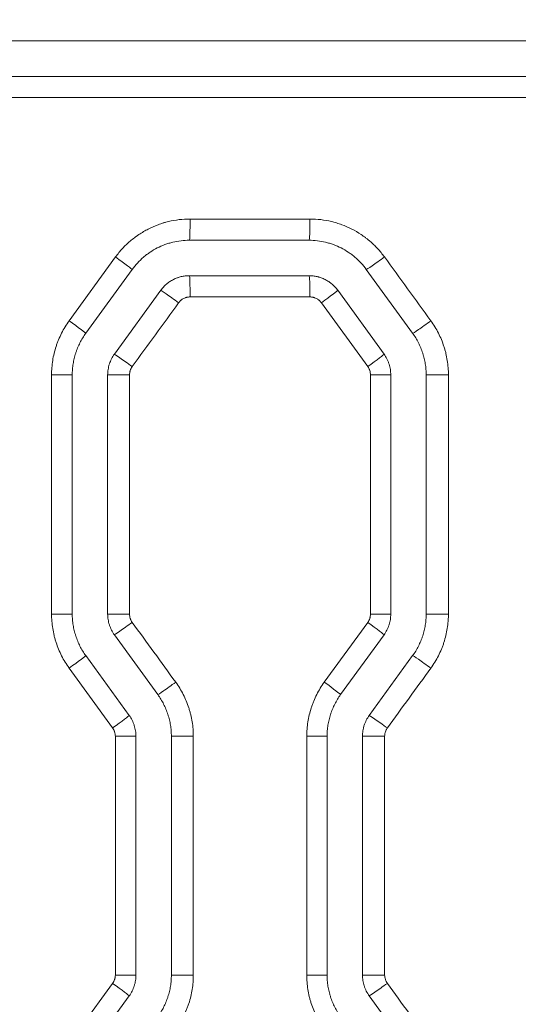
# Model space of a CAD drawing. Header units: millimetres. Extents: x 0 to 594, y 0 to 420.
# Tile 244 of 256: x 322.84 to 326.36, y 331.62 to 338.57. Entities that reach past the tile are written whole.
import ezdxf

# ---------------------------------------------------------------- set-up
doc = ezdxf.new("R2010")
doc.units = ezdxf.units.MM
doc.layers.add('1', color=7, linetype='Continuous', true_color=0xffffff)
doc.styles.add('Arial Unicode MS', font='txt')
doc.dimstyles.get("Standard").update_dxf_attribs({"dimtxt": 0.18, "dimasz": 0.18, "dimexe": 0.18, "dimexo": 0.0625, "dimgap": 0.09, "dimtad": 0, "dimtih": 1, "dimtoh": 1, "dimdec": 4, "dimzin": 0, "dimdsep": 46, "dimtxsty": 'Standard', "dimcen": 0.09, "dimadec": 0, "dimazin": 0, "dimtfac": 1, "dimtdec": 4, "dimtofl": 0, "dimtmove": 0, "dimatfit": 3, "dimfxl": 0, "dimtolj": 1, "dimtzin": 0, "dimarcsym": 0})

# ---------------------------------------------------------------- blocks, each defined once
blk = doc.blocks.new('_U2')
at = {"layer": '1', "color": 18, "lineweight": 13}
for p, q in [((142.3008, 334.4792), (142.3008, 394.7968)), ((368.28, 363.0393), (368.28, 394.7968)), ((142.3008, 392.7968), (235.4192, 392.7968)), ((368.28, 392.7968), (275.1617, 392.7968))]:
    blk.add_line(p, q, dxfattribs=at)
at = {"layer": '1', "color": 18}
for points in [[(142.3008, 392.7968), (145.8008, 393.7346), (145.8008, 391.8589)], [(368.28, 392.7968), (364.78, 391.8589), (364.78, 393.7346)]]:
    blk.add_solid(points, dxfattribs=at)
at = {"layer": '1', "color": 18, "linetype": 'Continuous', "lineweight": 13, "char_height": 2.5, "attachment_point": 7, "line_spacing_factor": 1.047437, "style": 'Arial Unicode MS'}
for s, insert in [('\\fArial Unicode MS|b0|i0;\\W1.0000;4.5', (237.0517, 390.9192)), ('\\fArial Unicode MS|b0|i0;\\W1.0000; LIFT POINT SPAN', (244.1567, 390.9192))]:
    blk.add_mtext(s, dxfattribs=dict(at, insert=insert))

msp = doc.modelspace()

# ---------------------------------------------------------------- linework, layer by layer
at = {"layer": '1', "color": 155, "linetype": 'Continuous', "lineweight": 18}
for p, q in [((334.9494, 338.4243), (320.8607, 338.4243)), ((320.8607, 338.1743), (334.9494, 338.1743)), ((324.0381, 337.0174), (324.8834, 337.0174)), ((323.6336, 336.8113), (323.3062, 336.3607)), ((325.2879, 336.8113), (325.6152, 336.3607)), ((324.8834, 336.7674), (324.0381, 336.7674)), ((323.8359, 336.6644), (323.5085, 336.2138)), ((325.0856, 336.6644), (325.413, 336.2138)), ((323.2107, 336.0668), (323.2107, 334.3793)), ((323.4607, 336.0668), (323.4607, 334.3793)), ((325.4607, 336.0668), (325.4607, 334.3793)), ((325.7107, 336.0668), (325.7107, 334.3793)), ((323.5085, 334.2323), (323.8152, 333.8101)), ((325.413, 334.2323), (325.1062, 333.8101)), ((323.3062, 334.0854), (323.613, 333.6632)), ((325.6152, 334.0854), (325.3085, 333.6632)), ((323.6607, 333.5162), (323.6607, 331.8312)), ((323.9107, 333.5162), (323.9107, 331.8312)), ((325.0107, 333.5162), (325.0107, 331.8312)), ((325.2607, 333.5162), (325.2607, 331.8312)), ((323.613, 331.6842), (323.3062, 331.262)), ((325.3085, 331.6842), (325.6152, 331.262))]:
    msp.add_line(p, q, dxfattribs=at)
at = {"layer": '1', "color": 155, "linetype": 'Continuous', "lineweight": 13}
for p, q in [((334.9494, 338.0243), (320.8614, 338.0243)), ((324.0432, 337.1674), (324.8896, 337.1674)), ((323.1888, 336.4489), (323.5166, 336.8995)), ((324.8896, 336.6174), (324.0432, 336.6174)), ((325.2984, 336.1256), (324.9706, 336.5762)), ((323.2107, 336.0668), (323.0644, 336.0668)), ((323.0644, 334.3793), (323.0644, 336.0668)), ((323.4607, 336.0668), (323.6151, 336.0668)), ((323.6151, 336.0668), (323.6151, 334.3793)), ((325.4607, 336.0668), (325.3175, 336.0668)), ((325.3175, 334.3793), (325.3175, 336.0668)), ((325.7107, 336.0668), (325.8681, 336.0668)), ((325.8681, 336.0668), (325.8681, 334.3793)), ((323.2107, 334.3793), (323.0644, 334.3793)), ((323.4607, 334.3793), (323.6151, 334.3793)), ((325.4607, 334.3793), (325.3175, 334.3793)), ((325.7107, 334.3793), (325.8681, 334.3793)), ((324.9912, 333.8983), (325.2984, 334.3205)), ((323.4959, 333.575), (323.1888, 333.9972)), ((323.6607, 333.5162), (323.5151, 333.5162)), ((323.5151, 331.8312), (323.5151, 333.5162)), ((323.9107, 333.5162), (324.0657, 333.5162)), ((324.0657, 333.5162), (324.0657, 331.8312)), ((325.0107, 333.5162), (324.8669, 333.5162)), ((324.8669, 331.8312), (324.8669, 333.5162)), ((325.2607, 333.5162), (325.4175, 333.5162)), ((325.4175, 333.5162), (325.4175, 331.8312)), ((323.6607, 331.8312), (323.5151, 331.8312)), ((323.9107, 331.8312), (324.0657, 331.8312)), ((325.0107, 331.8312), (324.8669, 331.8312)), ((325.2607, 331.8312), (325.4175, 331.8312)), ((323.1888, 331.3501), (323.4959, 331.7724))]:
    msp.add_line(p, q, dxfattribs=at)
for centre, major_axis, ratio, start_param, end_param in [((324.0381, 337.1674), (0, -0.15), 0.033622, 0, 1.570796), ((324.8834, 337.1674), (0, -0.15), 0.04135, 0, 1.570796), ((323.5123, 336.8995), (0.1214, -0.0882), 0.016941, 0, 1.547483), ((325.4091, 336.8996), (-0.1214, -0.0882), 0.027148, 0.036902, 1.608147), ((324.0381, 336.6174), (0, 0.15), 0.033622, 4.712389, 6.283185), ((324.8834, 336.6174), (0, 0.15), 0.04135, 4.712389, 6.283185), ((323.9571, 336.5762), (-0.1214, 0.0882), 0.019334, 4.685784, 6.257029), ((324.9643, 336.5762), (0.1214, 0.0882), 0.024754, 4.746447, 6.283185), ((323.1849, 336.4489), (0.1214, -0.0882), 0.01518, 0, 1.549905), ((325.7364, 336.449), (-0.1214, -0.0882), 0.028911, 0.039325, 1.61057), ((323.6298, 336.1256), (-0.1214, 0.0882), 0.017573, 4.688206, 6.259451), ((325.2916, 336.1256), (0.1214, 0.0882), 0.026516, 4.74887, 6.283185), ((323.6298, 334.3205), (-0.1214, -0.0882), 0.017573, 0.023734, 1.594979), ((325.2916, 334.3205), (0.1214, -0.0882), 0.026516, 0, 1.534316), ((323.1849, 333.9972), (0.1214, 0.0882), 0.01518, 4.73328, 6.283185), ((325.7364, 333.9972), (-0.1214, 0.0882), 0.028911, 4.672615, 6.24386), ((323.9365, 333.8983), (-0.1214, -0.0882), 0.019223, 0.026004, 1.597249), ((324.9849, 333.8983), (0.1214, -0.0882), 0.024865, 0, 1.536586), ((323.4916, 333.575), (0.1214, 0.0882), 0.01683, 4.735549, 6.283185), ((325.4297, 333.575), (-0.1214, 0.0882), 0.027259, 4.674886, 6.246131), ((323.4916, 331.7724), (0.1214, -0.0882), 0.01683, 0, 1.547636), ((325.4297, 331.7724), (-0.1214, -0.0882), 0.027259, 0.037054, 1.608299)]:
    msp.add_ellipse(centre, major_axis=major_axis, ratio=ratio, start_param=start_param, end_param=end_param, dxfattribs=at)
for points, knots in [([(323.5166, 336.8995), (323.5317, 336.9203), (323.548, 336.9401), (323.5826, 336.9774), (323.6009, 336.995), (323.6299, 337.0198), (323.6399, 337.0278), (323.6552, 337.0394), (323.6604, 337.0432), (323.6682, 337.0488), (323.6709, 337.0506), (323.6762, 337.0543), (323.6788, 337.0561), (323.7029, 337.0721), (323.7249, 337.085), (323.7702, 337.1081), (323.7935, 337.1183), (323.8294, 337.1315), (323.8415, 337.1356), (323.8568, 337.1402), (323.8599, 337.1412), (323.8661, 337.1429), (323.8692, 337.1438), (323.8785, 337.1463), (323.8848, 337.1479), (323.916, 337.1554), (323.9411, 337.1599), (323.9918, 337.1659), (324.0174, 337.1674), (324.0432, 337.1674)], [0, 0, 0, 0, 0.125, 0.125, 0.25, 0.25, 0.3125, 0.3125, 0.34375, 0.34375, 0.359375, 0.359375, 0.375, 0.375, 0.5, 0.5, 0.625, 0.625, 0.6875, 0.6875, 0.703125, 0.703125, 0.71875, 0.71875, 0.75, 0.75, 0.875, 0.875, 1, 1, 1, 1]), ([(324.8896, 337.1674), (324.9153, 337.1674), (324.9408, 337.1659), (324.9913, 337.1599), (325.0163, 337.1555), (325.0535, 337.1466), (325.0658, 337.1433), (325.0841, 337.1377), (325.0902, 337.1358), (325.1024, 337.1317), (325.1085, 337.1296), (325.1387, 337.1185), (325.162, 337.1083), (325.2073, 337.0852), (325.2293, 337.0724), (325.2611, 337.0512), (325.2715, 337.0438), (325.2869, 337.0323), (325.2919, 337.0283), (325.302, 337.0203), (325.307, 337.0162), (325.3314, 336.9953), (325.3498, 336.9776), (325.3845, 336.9402), (325.4008, 336.9204), (325.416, 336.8996)], [0, 0, 0, 0, 0.125, 0.125, 0.25, 0.25, 0.3125, 0.3125, 0.34375, 0.34375, 0.375, 0.375, 0.5, 0.5, 0.625, 0.625, 0.6875, 0.6875, 0.71875, 0.71875, 0.75, 0.75, 0.875, 0.875, 1, 1, 1, 1]), ([(324.0432, 336.6174), (324.0392, 336.6174), (324.0353, 336.6172), (324.0275, 336.6163), (324.0236, 336.6156), (324.0179, 336.6142), (324.0151, 336.6135), (324.0123, 336.6126), (324.0104, 336.6119), (324.0094, 336.6116), (324.0048, 336.6099), (323.9976, 336.6068), (323.9908, 336.6028), (323.9859, 336.5995), (323.9843, 336.5984), (323.9812, 336.596), (323.9796, 336.5948), (323.9751, 336.5909), (323.9694, 336.5855), (323.9644, 336.5794), (323.9621, 336.5762)], [0, 0, 0, 0, 0.125, 0.125, 0.25, 0.25, 0.3125, 0.34375, 0.34375, 0.375, 0.375, 0.5, 0.625, 0.625, 0.6875, 0.6875, 0.75, 0.75, 0.875, 1, 1, 1, 1]), ([(324.9706, 336.5762), (324.9682, 336.5794), (324.9657, 336.5825), (324.9604, 336.5882), (324.9576, 336.5909), (324.9531, 336.5947), (324.9508, 336.5966), (324.9485, 336.5983), (324.9468, 336.5995), (324.946, 336.6), (324.9419, 336.6028), (324.9351, 336.6067), (324.928, 336.6099), (324.9225, 336.6119), (324.9206, 336.6125), (324.9168, 336.6137), (324.9149, 336.6142), (324.9091, 336.6156), (324.9014, 336.617), (324.8935, 336.6174), (324.8896, 336.6174)], [0, 0, 0, 0, 0.125, 0.125, 0.25, 0.25, 0.3125, 0.34375, 0.34375, 0.375, 0.375, 0.5, 0.625, 0.625, 0.6875, 0.6875, 0.75, 0.75, 0.875, 1, 1, 1, 1]), ([(323.0644, 336.0668), (323.0644, 336.084), (323.0651, 336.101), (323.0678, 336.1349), (323.0718, 336.1686), (323.0784, 336.2018), (323.0863, 336.2347), (323.0909, 336.2511), (323.0975, 336.2715), (323.0989, 336.2755), (323.1017, 336.2836), (323.1031, 336.2877), (323.1076, 336.2997), (323.1107, 336.3077), (323.1205, 336.3313), (323.1348, 336.3622), (323.1514, 336.3918), (323.1692, 336.4208), (323.1787, 336.435), (323.1888, 336.4489)], [0, 0, 0, 0, 0.125, 0.125, 0.25, 0.375, 0.375, 0.5, 0.5, 0.53125, 0.53125, 0.5625, 0.5625, 0.625, 0.625, 0.75, 0.875, 0.875, 1, 1, 1, 1]), ([(325.7438, 336.449), (325.7539, 336.4351), (325.7634, 336.4209), (325.7811, 336.3919), (325.7977, 336.3624), (325.8119, 336.3316), (325.8249, 336.3003), (325.8308, 336.2843), (325.8375, 336.264), (325.8387, 336.2599), (325.8412, 336.2517), (325.8425, 336.2476), (325.8459, 336.2352), (325.8481, 336.227), (325.8541, 336.2021), (325.8607, 336.1687), (325.8647, 336.135), (325.8674, 336.1011), (325.8681, 336.084), (325.8681, 336.0668)], [0, 0, 0, 0, 0.125, 0.125, 0.25, 0.375, 0.375, 0.5, 0.5, 0.53125, 0.53125, 0.5625, 0.5625, 0.625, 0.625, 0.75, 0.875, 0.875, 1, 1, 1, 1]), ([(323.6343, 336.1256), (323.6335, 336.1245), (323.6327, 336.1234), (323.6313, 336.1213), (323.6291, 336.1179), (323.6272, 336.1145), (323.6237, 336.1076), (323.6217, 336.1028), (323.6196, 336.0965), (323.6193, 336.0953), (323.6185, 336.0927), (323.6175, 336.0889), (323.6168, 336.0851), (323.6156, 336.0773), (323.6151, 336.0721), (323.6151, 336.0668)], [0, 0, 0, 0, 0.0625, 0.0625, 0.125, 0.25, 0.25, 0.5, 0.5, 0.5625, 0.5625, 0.625, 0.75, 0.75, 1, 1, 1, 1]), ([(325.3175, 336.0668), (325.3175, 336.0721), (325.3171, 336.0773), (325.3155, 336.0876), (325.3143, 336.0927), (325.3122, 336.0989), (325.3118, 336.1002), (325.3109, 336.1027), (325.3095, 336.1063), (325.3078, 336.1099), (325.3042, 336.1169), (325.3015, 336.1213), (325.2984, 336.1256)], [0, 0, 0, 0, 0.25, 0.25, 0.5, 0.5, 0.5625, 0.5625, 0.625, 0.75, 0.75, 1, 1, 1, 1]), ([(323.1888, 333.9972), (323.1787, 334.0111), (323.1692, 334.0253), (323.1514, 334.0543), (323.1348, 334.0838), (323.1206, 334.1145), (323.1076, 334.1459), (323.1017, 334.1618), (323.0951, 334.1821), (323.0938, 334.1862), (323.0913, 334.1944), (323.0901, 334.1985), (323.0866, 334.2109), (323.0844, 334.2192), (323.0785, 334.244), (323.0718, 334.2774), (323.0678, 334.3111), (323.0651, 334.3451), (323.0644, 334.3621), (323.0644, 334.3793)], [0, 0, 0, 0, 0.125, 0.125, 0.25, 0.375, 0.375, 0.5, 0.5, 0.53125, 0.53125, 0.5625, 0.5625, 0.625, 0.625, 0.75, 0.875, 0.875, 1, 1, 1, 1]), ([(323.6151, 334.3793), (323.6151, 334.374), (323.616, 334.3636), (323.6184, 334.3534), (323.6204, 334.3472), (323.6209, 334.3459), (323.6218, 334.3435), (323.6232, 334.3398), (323.6249, 334.3362), (323.6284, 334.3293), (323.6311, 334.3248), (323.6343, 334.3205)], [0, 0, 0, 0, 0.25, 0.5, 0.5, 0.5625, 0.5625, 0.625, 0.75, 0.75, 1, 1, 1, 1]), ([(325.2984, 334.3205), (325.3015, 334.3248), (325.3042, 334.3292), (325.309, 334.3385), (325.311, 334.3433), (325.313, 334.3496), (325.3134, 334.3508), (325.3141, 334.3534), (325.3151, 334.3572), (325.3159, 334.361), (325.3171, 334.3688), (325.3175, 334.374), (325.3175, 334.3793)], [0, 0, 0, 0, 0.25, 0.25, 0.5, 0.5, 0.5625, 0.5625, 0.625, 0.75, 0.75, 1, 1, 1, 1]), ([(325.8681, 334.3793), (325.8681, 334.375), (325.8681, 334.3707), (325.8679, 334.3622), (325.8675, 334.3493), (325.8667, 334.3366), (325.8647, 334.3112), (325.8607, 334.2775), (325.8541, 334.2443), (325.8462, 334.2113), (325.8416, 334.195), (325.835, 334.1746), (325.8337, 334.1706), (325.8308, 334.1625), (325.8294, 334.1584), (325.825, 334.1464), (325.8218, 334.1384), (325.812, 334.1148), (325.7978, 334.0839), (325.7812, 334.0543), (325.7634, 334.0252), (325.7539, 334.011), (325.7438, 333.9972)], [0, 0, 0, 0, 0.03125, 0.03125, 0.0625, 0.125, 0.125, 0.25, 0.375, 0.375, 0.5, 0.5, 0.53125, 0.53125, 0.5625, 0.5625, 0.625, 0.625, 0.75, 0.875, 0.875, 1, 1, 1, 1]), ([(323.9414, 333.8983), (323.9515, 333.8844), (323.961, 333.8703), (323.9788, 333.8413), (323.9953, 333.8117), (324.0095, 333.781), (324.0226, 333.7497), (324.0285, 333.7337), (324.0351, 333.7134), (324.0364, 333.7093), (324.0389, 333.7011), (324.0401, 333.697), (324.0436, 333.6846), (324.0457, 333.6763), (324.0517, 333.6515), (324.0584, 333.6181), (324.0624, 333.5844), (324.0651, 333.5505), (324.0657, 333.5334), (324.0657, 333.5162)], [0, 0, 0, 0, 0.125, 0.125, 0.25, 0.375, 0.375, 0.5, 0.5, 0.53125, 0.53125, 0.5625, 0.5625, 0.625, 0.625, 0.75, 0.875, 0.875, 1, 1, 1, 1]), ([(324.8669, 333.5162), (324.8669, 333.5334), (324.8676, 333.5504), (324.8703, 333.5843), (324.8743, 333.618), (324.8809, 333.6512), (324.8888, 333.6842), (324.8934, 333.7005), (324.9, 333.7209), (324.9014, 333.7249), (324.9042, 333.733), (324.9056, 333.7371), (324.9101, 333.7491), (324.9132, 333.7571), (324.923, 333.7807), (324.9372, 333.8116), (324.9538, 333.8412), (324.9716, 333.8702), (324.9811, 333.8844), (324.9912, 333.8983)], [0, 0, 0, 0, 0.125, 0.125, 0.25, 0.375, 0.375, 0.5, 0.5, 0.53125, 0.53125, 0.5625, 0.5625, 0.625, 0.625, 0.75, 0.875, 0.875, 1, 1, 1, 1]), ([(323.5151, 333.5162), (323.5151, 333.5215), (323.5146, 333.5267), (323.513, 333.537), (323.5118, 333.5421), (323.5098, 333.5483), (323.5093, 333.5496), (323.5084, 333.5521), (323.507, 333.5557), (323.5053, 333.5593), (323.5018, 333.5663), (323.499, 333.5707), (323.4959, 333.575)], [0, 0, 0, 0, 0.25, 0.25, 0.5, 0.5, 0.5625, 0.5625, 0.625, 0.75, 0.75, 1, 1, 1, 1]), ([(325.4366, 333.575), (325.4358, 333.5739), (325.4351, 333.5728), (325.4336, 333.5706), (325.4315, 333.5673), (325.4296, 333.5639), (325.4261, 333.557), (325.4241, 333.5521), (325.4216, 333.5447), (325.4209, 333.5421), (325.4197, 333.537), (325.4192, 333.5345), (325.4179, 333.5267), (325.4175, 333.5215), (325.4175, 333.5162)], [0, 0, 0, 0, 0.0625, 0.0625, 0.125, 0.25, 0.25, 0.5, 0.5, 0.625, 0.625, 0.75, 0.75, 1, 1, 1, 1]), ([(323.4959, 331.7724), (323.499, 331.7766), (323.5018, 331.7811), (323.5065, 331.7904), (323.5085, 331.7952), (323.5105, 331.8014), (323.5109, 331.8027), (323.5117, 331.8052), (323.5126, 331.8091), (323.5134, 331.8129), (323.5146, 331.8206), (323.5151, 331.8259), (323.5151, 331.8312)], [0, 0, 0, 0, 0.25, 0.25, 0.5, 0.5, 0.5625, 0.5625, 0.625, 0.75, 0.75, 1, 1, 1, 1]), ([(324.0657, 331.8312), (324.0657, 331.8269), (324.0657, 331.8226), (324.0655, 331.814), (324.0651, 331.8012), (324.0644, 331.7885), (324.0624, 331.763), (324.0584, 331.7294), (324.0518, 331.6962), (324.0439, 331.6632), (324.0393, 331.6468), (324.0327, 331.6265), (324.0313, 331.6225), (324.0285, 331.6144), (324.027, 331.6103), (324.0226, 331.5983), (324.0195, 331.5903), (324.0097, 331.5667), (323.9954, 331.5358), (323.9788, 331.5062), (323.961, 331.4771), (323.9515, 331.4629), (323.9414, 331.4491)], [0, 0, 0, 0, 0.03125, 0.03125, 0.0625, 0.125, 0.125, 0.25, 0.375, 0.375, 0.5, 0.5, 0.53125, 0.53125, 0.5625, 0.5625, 0.625, 0.625, 0.75, 0.875, 0.875, 1, 1, 1, 1]), ([(324.9912, 331.4491), (324.9811, 331.463), (324.9716, 331.4771), (324.9539, 331.5061), (324.9373, 331.5357), (324.9231, 331.5664), (324.9101, 331.5977), (324.9042, 331.6137), (324.8976, 331.634), (324.8963, 331.6381), (324.8938, 331.6463), (324.8926, 331.6504), (324.8891, 331.6628), (324.8869, 331.671), (324.8809, 331.6959), (324.8743, 331.7292), (324.8703, 331.763), (324.8676, 331.7969), (324.8669, 331.814), (324.8669, 331.8312)], [0, 0, 0, 0, 0.125, 0.125, 0.25, 0.375, 0.375, 0.5, 0.5, 0.53125, 0.53125, 0.5625, 0.5625, 0.625, 0.625, 0.75, 0.875, 0.875, 1, 1, 1, 1]), ([(325.4175, 331.8312), (325.4175, 331.8259), (325.4183, 331.8155), (325.4208, 331.8053), (325.4232, 331.7978), (325.4241, 331.7953), (325.4261, 331.7905), (325.4272, 331.7881), (325.4308, 331.7812), (325.4335, 331.7767), (325.4366, 331.7724)], [0, 0, 0, 0, 0.25, 0.5, 0.5, 0.625, 0.625, 0.75, 0.75, 1, 1, 1, 1])]:
    msp.add_open_spline(points, degree=3, knots=knots, dxfattribs=at)
at = {"layer": '1', "color": 155, "linetype": 'Continuous', "lineweight": 18}
for points, knots in [([(324.0381, 337.0174), (324.0183, 337.0174), (323.9987, 337.0163), (323.9597, 337.0116), (323.9404, 337.0082), (323.9164, 337.0024), (323.9116, 337.0012), (323.9021, 336.9986), (323.8973, 336.9972), (323.8832, 336.9929), (323.8739, 336.9898), (323.8463, 336.9796), (323.8284, 336.9718), (323.7936, 336.954), (323.7767, 336.9441), (323.7562, 336.9304), (323.7521, 336.9276), (323.744, 336.9218), (323.7321, 336.9131), (323.7207, 336.9039), (323.6984, 336.8848), (323.6843, 336.8712), (323.6577, 336.8425), (323.6453, 336.8274), (323.6336, 336.8113)], [0, 0, 0, 0, 0.125, 0.125, 0.25, 0.25, 0.28125, 0.28125, 0.3125, 0.3125, 0.375, 0.375, 0.5, 0.5, 0.625, 0.625, 0.65625, 0.65625, 0.6875, 0.75, 0.75, 0.875, 0.875, 1, 1, 1, 1]), ([(324.8834, 337.0174), (324.9032, 337.0174), (324.9228, 337.0163), (324.9616, 337.0117), (324.9808, 337.0082), (325.0093, 337.0014), (325.0188, 336.9988), (325.0329, 336.9946), (325.0376, 336.9931), (325.047, 336.9899), (325.0517, 336.9883), (325.0748, 336.9797), (325.0928, 336.9719), (325.1276, 336.9542), (325.1444, 336.9443), (325.1689, 336.928), (325.1769, 336.9223), (325.1887, 336.9134), (325.1926, 336.9104), (325.2003, 336.9042), (325.2041, 336.901), (325.2229, 336.885), (325.2371, 336.8714), (325.2637, 336.8426), (325.2762, 336.8274), (325.2879, 336.8113)], [0, 0, 0, 0, 0.125, 0.125, 0.25, 0.25, 0.3125, 0.3125, 0.34375, 0.34375, 0.375, 0.375, 0.5, 0.5, 0.625, 0.625, 0.6875, 0.6875, 0.71875, 0.71875, 0.75, 0.75, 0.875, 0.875, 1, 1, 1, 1]), ([(324.0381, 336.7674), (324.0282, 336.7674), (324.0184, 336.7668), (323.999, 336.7645), (323.9894, 336.7628), (323.9751, 336.7594), (323.9704, 336.7581), (323.9633, 336.756), (323.961, 336.7553), (323.9563, 336.7537), (323.954, 336.7529), (323.9424, 336.7486), (323.9334, 336.7447), (323.916, 336.7358), (323.9076, 336.7309), (323.8954, 336.7227), (323.8913, 336.7199), (323.8854, 336.7154), (323.8835, 336.7139), (323.8796, 336.7108), (323.8777, 336.7092), (323.8684, 336.7012), (323.8542, 336.6876), (323.8417, 336.6724), (323.8359, 336.6644)], [0, 0, 0, 0, 0.125, 0.125, 0.25, 0.25, 0.3125, 0.3125, 0.34375, 0.34375, 0.375, 0.375, 0.5, 0.5, 0.625, 0.625, 0.6875, 0.6875, 0.71875, 0.71875, 0.75, 0.75, 0.875, 1, 1, 1, 1]), ([(324.8834, 336.7674), (324.8933, 336.7674), (324.9031, 336.7668), (324.9226, 336.7645), (324.9322, 336.7628), (324.9442, 336.7599), (324.9466, 336.7593), (324.9514, 336.758), (324.9538, 336.7573), (324.9608, 336.7552), (324.9655, 336.7536), (324.9793, 336.7485), (324.9882, 336.7446), (325.0056, 336.7357), (325.0141, 336.7308), (325.0243, 336.7239), (325.0264, 336.7225), (325.0304, 336.7196), (325.0364, 336.7152), (325.0421, 336.7106), (325.0533, 336.7011), (325.0603, 336.6943), (325.0736, 336.68), (325.0798, 336.6724), (325.0856, 336.6644)], [0, 0, 0, 0, 0.125, 0.125, 0.25, 0.25, 0.28125, 0.28125, 0.3125, 0.3125, 0.375, 0.375, 0.5, 0.5, 0.625, 0.625, 0.65625, 0.65625, 0.6875, 0.75, 0.75, 0.875, 0.875, 1, 1, 1, 1]), ([(323.3062, 336.3607), (323.2985, 336.35), (323.2912, 336.3391), (323.2775, 336.3168), (323.2648, 336.294), (323.2538, 336.2702), (323.2463, 336.2521), (323.2439, 336.246), (323.2405, 336.2367), (323.2394, 336.2336), (323.2372, 336.2273), (323.2361, 336.2242), (323.2311, 336.2086), (323.2275, 336.196), (323.2215, 336.1706), (323.2164, 336.1451), (323.2133, 336.1192), (323.2113, 336.0931), (323.2107, 336.08), (323.2107, 336.0668)], [0, 0, 0, 0, 0.125, 0.125, 0.25, 0.375, 0.375, 0.4375, 0.4375, 0.46875, 0.46875, 0.5, 0.5, 0.625, 0.625, 0.75, 0.875, 0.875, 1, 1, 1, 1]), ([(325.6152, 336.3607), (325.623, 336.35), (325.6303, 336.3391), (325.6439, 336.3169), (325.6567, 336.2941), (325.6676, 336.2705), (325.6776, 336.2464), (325.6821, 336.2341), (325.6872, 336.2185), (325.6882, 336.2153), (325.6901, 336.209), (325.691, 336.2059), (325.6937, 336.1964), (325.6954, 336.19), (325.7, 336.1709), (325.7051, 336.1452), (325.7082, 336.1193), (325.7102, 336.0932), (325.7107, 336.08), (325.7107, 336.0668)], [0, 0, 0, 0, 0.125, 0.125, 0.25, 0.375, 0.375, 0.5, 0.5, 0.53125, 0.53125, 0.5625, 0.5625, 0.625, 0.625, 0.75, 0.875, 0.875, 1, 1, 1, 1]), ([(323.5085, 336.2138), (323.5007, 336.2031), (323.4939, 336.192), (323.4821, 336.1688), (323.4771, 336.1567), (323.472, 336.1411), (323.471, 336.1379), (323.4693, 336.1316), (323.4684, 336.1284), (323.4661, 336.1188), (323.4648, 336.1124), (323.4618, 336.0931), (323.4607, 336.08), (323.4607, 336.0668)], [0, 0, 0, 0, 0.25, 0.25, 0.5, 0.5, 0.5625, 0.5625, 0.625, 0.625, 0.75, 0.75, 1, 1, 1, 1]), ([(325.413, 336.2138), (325.4208, 336.2031), (325.4276, 336.1919), (325.4365, 336.1745), (325.4392, 336.1685), (325.443, 336.1594), (325.4442, 336.1564), (325.4465, 336.1502), (325.4475, 336.1471), (325.4526, 336.1315), (325.4556, 336.1188), (325.4597, 336.0931), (325.4607, 336.08), (325.4607, 336.0668)], [0, 0, 0, 0, 0.25, 0.25, 0.375, 0.375, 0.4375, 0.4375, 0.5, 0.5, 0.75, 0.75, 1, 1, 1, 1]), ([(323.2107, 334.3793), (323.2107, 334.3661), (323.2113, 334.353), (323.2133, 334.3269), (323.2164, 334.3009), (323.2215, 334.2753), (323.2261, 334.2561), (323.2278, 334.2498), (323.2304, 334.2403), (323.2314, 334.2371), (323.2333, 334.2308), (323.2343, 334.2276), (323.2394, 334.212), (323.2439, 334.1997), (323.2539, 334.1757), (323.2648, 334.152), (323.2775, 334.1293), (323.2912, 334.107), (323.2985, 334.0961), (323.3062, 334.0854)], [0, 0, 0, 0, 0.125, 0.125, 0.25, 0.375, 0.375, 0.4375, 0.4375, 0.46875, 0.46875, 0.5, 0.5, 0.625, 0.625, 0.75, 0.875, 0.875, 1, 1, 1, 1]), ([(323.4607, 334.3793), (323.4607, 334.3661), (323.4618, 334.3531), (323.4658, 334.3274), (323.4689, 334.3147), (323.474, 334.299), (323.475, 334.2959), (323.4773, 334.2897), (323.4785, 334.2867), (323.4823, 334.2776), (323.485, 334.2716), (323.4939, 334.2542), (323.5007, 334.243), (323.5085, 334.2323)], [0, 0, 0, 0, 0.25, 0.25, 0.5, 0.5, 0.5625, 0.5625, 0.625, 0.625, 0.75, 0.75, 1, 1, 1, 1]), ([(325.4607, 334.3793), (325.4607, 334.3661), (325.4597, 334.353), (325.4566, 334.3337), (325.4554, 334.3273), (325.4531, 334.3177), (325.4522, 334.3145), (325.4504, 334.3082), (325.4495, 334.305), (325.4444, 334.2894), (325.4394, 334.2774), (325.4276, 334.2542), (325.4208, 334.243), (325.413, 334.2323)], [0, 0, 0, 0, 0.25, 0.25, 0.375, 0.375, 0.4375, 0.4375, 0.5, 0.5, 0.75, 0.75, 1, 1, 1, 1]), ([(325.7107, 334.3793), (325.7107, 334.3661), (325.7102, 334.353), (325.7082, 334.3269), (325.7051, 334.301), (325.7, 334.2755), (325.6939, 334.2501), (325.6904, 334.2375), (325.6853, 334.2219), (325.6843, 334.2188), (325.6821, 334.2125), (325.681, 334.2094), (325.6776, 334.2002), (325.6752, 334.194), (325.6677, 334.1759), (325.6567, 334.1521), (325.644, 334.1293), (325.6303, 334.107), (325.623, 334.0961), (325.6152, 334.0854)], [0, 0, 0, 0, 0.125, 0.125, 0.25, 0.375, 0.375, 0.5, 0.5, 0.53125, 0.53125, 0.5625, 0.5625, 0.625, 0.625, 0.75, 0.875, 0.875, 1, 1, 1, 1]), ([(323.8152, 333.8101), (323.823, 333.7994), (323.8303, 333.7885), (323.8439, 333.7662), (323.8567, 333.7435), (323.8676, 333.7199), (323.8776, 333.6958), (323.8821, 333.6835), (323.8872, 333.6679), (323.8882, 333.6647), (323.8901, 333.6584), (323.891, 333.6553), (323.8937, 333.6457), (323.8954, 333.6394), (323.9, 333.6203), (323.9051, 333.5946), (323.9082, 333.5687), (323.9102, 333.5426), (323.9107, 333.5294), (323.9107, 333.5162)], [0, 0, 0, 0, 0.125, 0.125, 0.25, 0.375, 0.375, 0.5, 0.5, 0.53125, 0.53125, 0.5625, 0.5625, 0.625, 0.625, 0.75, 0.875, 0.875, 1, 1, 1, 1]), ([(325.1062, 333.8101), (325.0985, 333.7994), (325.0912, 333.7885), (325.0775, 333.7662), (325.0648, 333.7434), (325.0538, 333.7197), (325.0463, 333.7015), (325.0439, 333.6954), (325.0405, 333.6861), (325.0394, 333.683), (325.0372, 333.6768), (325.0362, 333.6736), (325.0311, 333.658), (325.0275, 333.6454), (325.0215, 333.62), (325.0164, 333.5945), (325.0133, 333.5686), (325.0113, 333.5425), (325.0107, 333.5294), (325.0107, 333.5162)], [0, 0, 0, 0, 0.125, 0.125, 0.25, 0.375, 0.375, 0.4375, 0.4375, 0.46875, 0.46875, 0.5, 0.5, 0.625, 0.625, 0.75, 0.875, 0.875, 1, 1, 1, 1]), ([(323.613, 333.6632), (323.6208, 333.6525), (323.6276, 333.6413), (323.6365, 333.6239), (323.6392, 333.6179), (323.643, 333.6088), (323.6442, 333.6058), (323.6465, 333.5996), (323.6475, 333.5965), (323.6526, 333.5808), (323.6556, 333.5682), (323.6597, 333.5425), (323.6607, 333.5294), (323.6607, 333.5162)], [0, 0, 0, 0, 0.25, 0.25, 0.375, 0.375, 0.4375, 0.4375, 0.5, 0.5, 0.75, 0.75, 1, 1, 1, 1]), ([(325.3085, 333.6632), (325.3007, 333.6525), (325.2939, 333.6414), (325.2821, 333.6182), (325.2771, 333.6061), (325.272, 333.5905), (325.271, 333.5873), (325.2693, 333.581), (325.2684, 333.5778), (325.2661, 333.5682), (325.2648, 333.5618), (325.2618, 333.5425), (325.2607, 333.5294), (325.2607, 333.5162)], [0, 0, 0, 0, 0.25, 0.25, 0.5, 0.5, 0.5625, 0.5625, 0.625, 0.625, 0.75, 0.75, 1, 1, 1, 1]), ([(323.6607, 331.8312), (323.6607, 331.8179), (323.6597, 331.8049), (323.6566, 331.7856), (323.6554, 331.7791), (323.6531, 331.7696), (323.6522, 331.7664), (323.6504, 331.7601), (323.6495, 331.7569), (323.6444, 331.7413), (323.6394, 331.7292), (323.6276, 331.706), (323.6208, 331.6949), (323.613, 331.6842)], [0, 0, 0, 0, 0.25, 0.25, 0.375, 0.375, 0.4375, 0.4375, 0.5, 0.5, 0.75, 0.75, 1, 1, 1, 1]), ([(323.9107, 331.8312), (323.9107, 331.8179), (323.9102, 331.8048), (323.9082, 331.7788), (323.9051, 331.7529), (323.9, 331.7274), (323.8939, 331.702), (323.8904, 331.6894), (323.8853, 331.6738), (323.8843, 331.6706), (323.8821, 331.6644), (323.881, 331.6613), (323.8776, 331.652), (323.8752, 331.6459), (323.8677, 331.6277), (323.8567, 331.604), (323.844, 331.5812), (323.8303, 331.5589), (323.823, 331.5479), (323.8152, 331.5373)], [0, 0, 0, 0, 0.125, 0.125, 0.25, 0.375, 0.375, 0.5, 0.5, 0.53125, 0.53125, 0.5625, 0.5625, 0.625, 0.625, 0.75, 0.875, 0.875, 1, 1, 1, 1]), ([(325.0107, 331.8312), (325.0107, 331.8179), (325.0113, 331.8048), (325.0133, 331.7787), (325.0164, 331.7528), (325.0215, 331.7271), (325.0261, 331.708), (325.0278, 331.7016), (325.0304, 331.6921), (325.0314, 331.6889), (325.0333, 331.6826), (325.0343, 331.6795), (325.0394, 331.6639), (325.0439, 331.6516), (325.0539, 331.6275), (325.0648, 331.6039), (325.0775, 331.5811), (325.0912, 331.5588), (325.0985, 331.5479), (325.1062, 331.5373)], [0, 0, 0, 0, 0.125, 0.125, 0.25, 0.375, 0.375, 0.4375, 0.4375, 0.46875, 0.46875, 0.5, 0.5, 0.625, 0.625, 0.75, 0.875, 0.875, 1, 1, 1, 1]), ([(325.2607, 331.8312), (325.2607, 331.8179), (325.2618, 331.8049), (325.2658, 331.7792), (325.2689, 331.7665), (325.274, 331.7509), (325.275, 331.7478), (325.2773, 331.7416), (325.2785, 331.7385), (325.2823, 331.7294), (325.285, 331.7235), (325.2939, 331.706), (325.3007, 331.6949), (325.3085, 331.6842)], [0, 0, 0, 0, 0.25, 0.25, 0.5, 0.5, 0.5625, 0.5625, 0.625, 0.625, 0.75, 0.75, 1, 1, 1, 1])]:
    msp.add_open_spline(points, degree=3, knots=knots, dxfattribs=at)
at = {"layer": '1', "color": 155, "linetype": 'Continuous', "lineweight": 13}
for points in [[(325.416, 336.8996), (325.5252, 336.7494), (325.6345, 336.5992), (325.7438, 336.449)], [(323.9621, 336.5762), (323.8528, 336.426), (323.7435, 336.2758), (323.6343, 336.1256)], [(323.6343, 334.3205), (323.7366, 334.1798), (323.839, 334.0391), (323.9414, 333.8983)], [(325.7438, 333.9972), (325.6414, 333.8564), (325.539, 333.7157), (325.4366, 333.575)], [(325.4366, 331.7724), (325.539, 331.6317), (325.6414, 331.491), (325.7438, 331.3502)]]:
    msp.add_open_spline(points, degree=3, dxfattribs=at)

# ---------------------------------------------------------------- dimensions: what is measured, and where the dimension line sits
at = {"layer": '1', "color": 18, "linetype": 'Continuous', "lineweight": 13}
dim = msp.add_linear_dim(base=(142.3008, 392.7968), p1=(368.28, 363.0393), p2=(142.3008, 334.4792), text=' <> \\fArial Unicode MS|b0|i0;\\C18;{\\H1.00x;\\fArial Unicode MS|b0|i0; LIFT POINT SPAN\\fArial Unicode MS|b0|i0;}\\C18;', dimstyle='Standard', override={"dimtxt": 2.5, "dimasz": 3.5, "dimexe": 2, "dimexo": 0, "dimgap": 1.5, "dimtih": 1, "dimtoh": 1, "dimdec": 1, "dimlfac": 0.02, "dimzin": 8, "dimdsep": 46, "dimlunit": 2, "dimtxsty": 'Arial Unicode MS', "dimsah": 1, "dimse1": 0, "dimse2": 0, "dimsd1": 0, "dimsd2": 0, "dimclrd": 18, "dimclre": 18, "dimclrt": 18, "dimtol": 0, "dimtm": -0.1, "dimtfac": 1.4, "dimtdec": 2, "dimtofl": 1, "dimtmove": 0, "dimtzin": 8, "dimlwd": 13, "dimlwe": 13}, dxfattribs=at)
dim.commit()
dim.dimension.update_dxf_attribs({"geometry": '_U2', "text_midpoint": (255.2904, 392.7968), "dimtype": 160})

doc.saveas('drawing.dxf')
